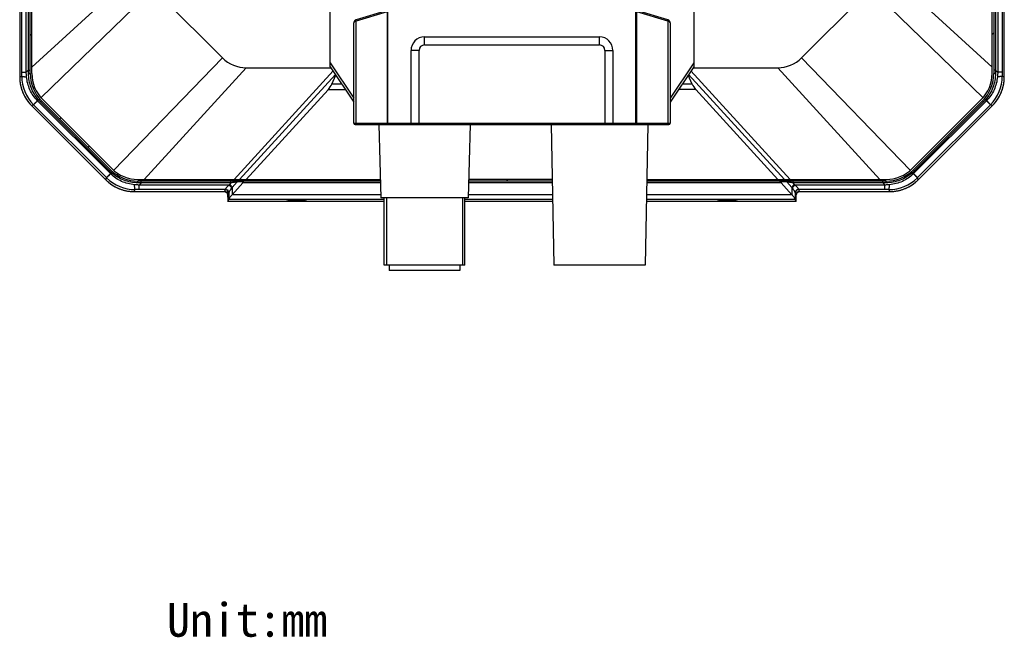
# Model space of a CAD drawing. Header units: millimetres. Extents: x 57 to 738, y 60 to 568.
# Tile 16 of 27: x 540 to 686, y 176 to 268. Entities that reach past the tile are written whole.
import ezdxf

# ---------------------------------------------------------------- set-up
doc = ezdxf.new("R2010")
doc.units = ezdxf.units.MM
doc.header["$LTSCALE"] = 46.255
doc.layers.add('00_COMPONENTS', color=7, linetype='CONTINUOUS')
doc.layers.add('50_ALL_DETAILS', color=7, linetype='CONTINUOUS')
doc.styles.get("Standard").update_dxf_attribs({"font": 'simfang.ttf'})

msp = doc.modelspace()

# ---------------------------------------------------------------- linework, layer by layer
at = {"layer": '00_COMPONENTS', "color": 7}
for p, q in [((541.167, 259.923), (541.165, 371.092)), ((541.417, 259.923), (541.415, 371.092)), ((684.117, 259.925), (684.115, 371.095)), ((684.365, 371.095), (684.367, 259.925)), ((585.766, 260.909), (585.766, 336.909)), ((639.766, 336.909), (639.766, 260.909)), ((540.918, 260.408), (540.917, 273.742)), ((684.616, 273.745), (684.616, 260.411)), ((539.612, 272.774), (539.612, 259.38)), ((559.481, 272.493), (569.752, 262.223)), ((655.781, 262.224), (666.052, 272.495)), ((685.922, 259.383), (685.922, 272.777)), ((594.195, 269.269), (589.619, 267.896)), ((589.266, 252.543), (589.266, 267.418)), ((636.266, 267.418), (636.266, 252.543)), ((599.766, 265.343), (625.766, 265.343)), ((597.766, 252.543), (597.766, 263.343)), ((627.766, 263.343), (627.766, 252.543)), ((573.288, 260.758), (585.866, 260.758)), ((585.766, 260.909), (589.264, 255.661)), ((639.766, 260.909), (636.267, 255.661)), ((639.666, 260.759), (652.246, 260.76)), ((540.922, 259.916), (540.918, 260.408)), ((585.997, 258.338), (586.604, 259.651)), ((639.537, 258.339), (638.929, 259.654)), ((684.616, 260.411), (684.612, 259.919)), ((585.44, 257.504), (573.249, 244.158)), ((640.094, 257.505), (652.286, 244.16)), ((541.368, 255.141), (552.401, 244.109)), ((552.953, 245.429), (542.688, 255.694)), ((553.116, 245.592), (542.851, 255.857)), ((543.028, 256.034), (553.293, 245.769)), ((672.241, 245.771), (682.506, 256.036)), ((682.683, 255.859), (672.418, 245.594)), ((682.846, 255.696), (672.581, 245.431)), ((673.134, 244.111), (684.166, 255.144)), ((589.466, 252.343), (636.066, 252.343)), ((592.98, 252.343), (593.266, 241.443)), ((606.551, 252.343), (606.266, 241.443)), ((618.601, 252.343), (618.966, 231.443)), ((632.93, 252.343), (632.566, 231.443)), ((557.668, 243.659), (557.176, 243.663)), ((557.182, 244.158), (593.194, 244.159)), ((593.201, 243.909), (557.182, 243.908)), ((571.002, 243.659), (557.668, 243.659)), ((571.002, 243.659), (571.002, 243.908)), ((572.793, 243.659), (571.174, 241.887)), ((571.94, 243.805), (572.064, 243.908)), ((572.808, 243.805), (571.94, 243.805)), ((572.793, 243.659), (572.808, 243.805)), ((593.208, 243.659), (572.793, 243.659)), ((572.951, 243.908), (572.808, 243.805)), ((618.752, 243.66), (606.324, 243.659)), ((618.748, 243.909), (606.33, 243.909)), ((618.744, 244.159), (606.337, 244.159)), ((652.742, 243.66), (632.779, 243.66)), ((668.352, 243.91), (632.783, 243.909)), ((632.788, 244.159), (668.352, 244.16)), ((652.583, 243.91), (652.727, 243.807)), ((653.594, 243.807), (652.727, 243.807)), ((652.727, 243.807), (652.742, 243.66)), ((652.742, 243.66), (654.36, 241.889)), ((653.594, 243.807), (653.47, 243.91)), ((654.533, 243.66), (654.533, 243.91)), ((667.867, 243.661), (654.533, 243.66)), ((668.359, 243.665), (667.867, 243.661)), ((556.64, 242.353), (570.034, 242.353)), ((570.517, 241.513), (570.517, 241.979)), ((570.528, 241.922), (570.528, 241.92)), ((570.528, 241.92), (570.528, 241.919)), ((606.266, 241.443), (593.266, 241.443)), ((593.766, 231.443), (593.766, 241.443)), ((605.766, 231.443), (605.766, 241.443)), ((655.006, 241.92), (655.006, 241.921)), ((655.006, 241.92), (655.006, 241.92)), ((655.006, 241.92), (655.006, 241.92)), ((655.017, 241.514), (655.017, 241.981)), ((655.5, 242.355), (668.895, 242.355)), ((570.529, 240.863), (570.667, 241.189)), ((593.766, 240.863), (570.529, 240.862)), ((579.267, 240.935), (582.267, 240.936)), ((618.801, 240.863), (605.766, 240.863)), ((655.006, 240.864), (632.73, 240.863)), ((643.267, 240.937), (646.267, 240.937)), ((655.005, 240.865), (654.868, 241.191)), ((605.766, 231.443), (593.766, 231.443)), ((594.516, 231.443), (594.516, 230.643)), ((605.016, 231.443), (605.016, 230.643)), ((632.566, 231.443), (618.966, 231.443)), ((605.016, 230.643), (594.516, 230.643))]:
    msp.add_line(p, q, dxfattribs=at)
at = {"layer": '00_COMPONENTS', "color": 4}
for p, q in [((558.017, 276.029), (541.417, 260.864)), ((667.517, 276.031), (684.117, 260.867)), ((539.613, 272.775), (539.613, 259.455)), ((539.916, 260.1), (539.916, 272.903)), ((540.581, 260.1), (540.58, 273.439)), ((559.481, 272.493), (542.768, 256.312)), ((666.052, 272.495), (682.766, 256.315)), ((684.953, 273.442), (684.953, 260.103)), ((685.617, 272.906), (685.618, 260.103)), ((685.921, 259.458), (685.921, 272.778)), ((594.339, 252.343), (594.339, 269.29)), ((631.192, 252.343), (631.192, 269.29)), ((594.195, 269.077), (589.622, 267.705)), ((594.195, 269.077), (594.195, 252.543)), ((635.909, 267.705), (631.336, 269.077)), ((631.336, 252.543), (631.336, 269.077)), ((589.622, 252.543), (589.622, 267.705)), ((635.909, 267.705), (635.909, 252.543)), ((541.167, 265.56), (541.417, 265.81)), ((599.766, 264.155), (599.766, 265.343)), ((625.766, 264.155), (625.766, 265.343)), ((684.117, 265.702), (684.367, 265.952)), ((599.766, 264.155), (625.766, 264.155)), ((569.752, 262.223), (553.572, 245.509)), ((598.953, 263.343), (597.766, 263.343)), ((598.953, 252.343), (598.953, 263.343)), ((626.578, 263.343), (627.766, 263.343)), ((626.578, 263.343), (626.578, 252.343)), ((655.781, 262.224), (671.962, 245.511)), ((573.288, 260.758), (558.124, 244.158)), ((585.766, 261.494), (589.266, 256.244)), ((639.766, 261.494), (636.266, 256.244)), ((652.246, 260.76), (667.41, 244.16)), ((539.613, 259.455), (539.612, 259.455)), ((539.613, 259.381), (539.915, 259.506)), ((539.613, 259.455), (539.613, 259.381)), ((539.916, 260.1), (540.581, 260.1)), ((540.918, 260.408), (540.581, 260.1)), ((540.918, 260.408), (541.167, 260.408)), ((586.185, 260.28), (571.458, 244.158)), ((586.525, 259.77), (572.263, 244.158)), ((653.272, 244.16), (639.008, 259.773)), ((654.077, 244.16), (639.348, 260.282)), ((684.616, 260.411), (684.367, 260.411)), ((684.616, 260.411), (684.953, 260.103)), ((685.618, 260.103), (684.953, 260.103)), ((685.921, 259.384), (685.618, 259.509)), ((685.921, 259.458), (685.922, 259.458)), ((685.921, 259.384), (685.921, 259.458)), ((541.642, 257.634), (541.833, 257.825)), ((587.48, 258.338), (585.997, 258.338)), ((639.537, 258.339), (638.052, 258.339)), ((542.422, 255.978), (542.593, 256.133)), ((588.036, 257.504), (585.44, 257.504)), ((640.094, 257.505), (637.496, 257.505)), ((672.222, 245.407), (682.866, 256.051)), ((683.112, 255.98), (682.941, 256.136)), ((541.369, 255.141), (541.668, 255.265)), ((541.369, 255.141), (541.422, 255.089)), ((541.422, 255.089), (541.421, 255.088)), ((541.422, 255.089), (552.348, 244.162)), ((541.686, 255.246), (541.668, 255.265)), ((541.686, 255.246), (542.28, 255.84)), ((552.506, 244.427), (541.686, 255.246)), ((542.28, 255.84), (542.26, 255.861)), ((542.422, 255.978), (542.28, 255.84)), ((553.1, 245.021), (542.28, 255.84)), ((542.688, 255.694), (542.851, 255.857)), ((683.253, 255.843), (672.434, 245.023)), ((683.848, 255.249), (673.028, 244.429)), ((673.186, 244.165), (684.112, 255.091)), ((682.846, 255.696), (682.683, 255.859)), ((683.112, 255.98), (683.253, 255.843)), ((683.274, 255.864), (683.253, 255.843)), ((683.848, 255.249), (683.253, 255.843)), ((683.866, 255.267), (683.848, 255.249)), ((684.165, 255.144), (683.866, 255.267)), ((684.112, 255.091), (684.165, 255.144)), ((684.112, 255.091), (684.113, 255.091)), ((545.558, 253.15), (545.735, 253.327)), ((589.266, 252.543), (636.266, 252.543)), ((549.758, 248.95), (549.935, 249.127)), ((552.401, 244.11), (552.524, 244.409)), ((552.506, 244.427), (553.1, 245.021)), ((552.524, 244.409), (552.506, 244.427)), ((552.953, 245.429), (553.116, 245.592)), ((553.237, 245.163), (553.1, 245.021)), ((553.121, 245.001), (553.1, 245.021)), ((553.237, 245.163), (553.393, 245.333)), ((554.047, 244.838), (554.228, 245.019)), ((672.297, 245.165), (672.142, 245.336)), ((672.297, 245.165), (672.434, 245.023)), ((672.434, 245.023), (672.414, 245.003)), ((672.581, 245.431), (672.418, 245.594)), ((673.028, 244.429), (672.434, 245.023)), ((673.028, 244.429), (673.01, 244.411)), ((673.134, 244.112), (673.01, 244.411)), ((552.348, 244.162), (552.348, 244.162)), ((552.348, 244.162), (552.401, 244.11)), ((557.668, 243.659), (557.36, 243.322)), ((570.699, 243.322), (557.36, 243.322)), ((557.36, 242.657), (557.36, 243.322)), ((557.668, 243.659), (557.668, 243.908)), ((561.517, 243.908), (561.767, 244.158)), ((569.918, 243.908), (570.168, 244.158)), ((571.002, 243.659), (570.787, 243.424)), ((571.94, 243.805), (571.174, 242.967)), ((571.174, 242.967), (571.174, 241.887)), ((578.318, 243.908), (578.568, 244.158)), ((586.719, 243.908), (586.969, 244.158)), ((611.921, 243.909), (612.171, 244.159)), ((637.122, 243.909), (637.372, 244.159)), ((645.523, 243.909), (645.773, 244.159)), ((654.36, 242.968), (653.594, 243.807)), ((653.924, 243.91), (654.174, 244.16)), ((654.36, 242.968), (654.36, 241.889)), ((654.747, 243.426), (654.533, 243.66)), ((668.174, 243.324), (654.836, 243.323)), ((662.324, 243.91), (662.574, 244.16)), ((667.867, 243.661), (667.867, 243.91)), ((667.867, 243.661), (668.174, 243.324)), ((668.174, 242.659), (668.174, 243.324)), ((673.134, 244.112), (673.186, 244.165)), ((673.186, 244.165), (673.187, 244.164)), ((556.641, 242.354), (556.766, 242.656)), ((556.641, 242.354), (556.715, 242.354)), ((556.715, 242.354), (570.035, 242.354)), ((556.715, 242.354), (556.715, 242.353)), ((570.163, 242.657), (557.36, 242.657)), ((570.163, 242.657), (570.035, 242.354)), ((570.52, 242.283), (570.517, 242.659)), ((570.527, 241.931), (570.526, 241.937)), ((570.663, 242.153), (570.535, 241.849)), ((570.667, 242.18), (570.667, 241.19)), ((593.255, 241.854), (571.145, 241.854)), ((594.141, 241.443), (594.141, 231.443)), ((605.391, 241.443), (605.391, 231.443)), ((618.784, 241.855), (606.276, 241.855)), ((654.39, 241.855), (632.747, 241.855)), ((654.867, 242.182), (654.867, 241.192)), ((654.999, 241.851), (654.871, 242.154)), ((655.008, 241.933), (655.008, 241.932)), ((668.174, 242.659), (655.371, 242.659)), ((655.499, 242.356), (655.371, 242.659)), ((655.499, 242.356), (668.82, 242.356)), ((668.894, 242.356), (668.768, 242.658)), ((668.82, 242.356), (668.82, 242.355)), ((668.82, 242.356), (668.894, 242.356)), ((593.766, 240.864), (570.529, 240.863)), ((593.766, 241.19), (570.667, 241.189)), ((618.795, 241.19), (605.766, 241.19)), ((618.801, 240.864), (605.766, 240.864)), ((655.005, 240.865), (632.73, 240.864)), ((654.868, 241.191), (632.736, 241.19))]:
    msp.add_line(p, q, dxfattribs=at)
at = {"layer": '00_COMPONENTS', "color": 7}
for points in [[(636.266, 267.418), (636.265, 267.429), (636.264, 267.453), (636.262, 267.477), (636.259, 267.5), (636.254, 267.524), (636.249, 267.547), (636.242, 267.57), (636.234, 267.592), (636.226, 267.614), (636.216, 267.635), (636.206, 267.655), (636.194, 267.675), (636.182, 267.694), (636.169, 267.713), (636.156, 267.731), (636.142, 267.748), (636.127, 267.764), (636.111, 267.779), (636.095, 267.794), (636.078, 267.808), (636.061, 267.821), (636.044, 267.833), (636.026, 267.845), (636.008, 267.855), (635.989, 267.865), (635.971, 267.874), (635.952, 267.882), (635.932, 267.889), (635.913, 267.896), (631.336, 269.269)], [(589.619, 267.896), (589.6, 267.89), (589.581, 267.883), (589.562, 267.875), (589.543, 267.866), (589.525, 267.856), (589.506, 267.846), (589.488, 267.834), (589.471, 267.822), (589.454, 267.809), (589.437, 267.795), (589.421, 267.78), (589.405, 267.765), (589.39, 267.749), (589.376, 267.732), (589.363, 267.714), (589.35, 267.695), (589.337, 267.676), (589.326, 267.656), (589.316, 267.636), (589.306, 267.615), (589.297, 267.593), (589.29, 267.571), (589.283, 267.548), (589.277, 267.525), (589.273, 267.502), (589.269, 267.478), (589.267, 267.454), (589.266, 267.43), (589.266, 267.418)], [(539.612, 259.38), (539.613, 259.291), (539.615, 259.186), (539.62, 259.081), (539.626, 258.975), (539.634, 258.87), (539.644, 258.766), (539.656, 258.661), (539.669, 258.557), (539.685, 258.452), (539.702, 258.348), (539.721, 258.245), (539.742, 258.142), (539.765, 258.039), (539.789, 257.936), (539.815, 257.834), (539.843, 257.733), (539.873, 257.632), (539.905, 257.531), (539.938, 257.432), (539.973, 257.332), (540.01, 257.234), (540.049, 257.136), (540.089, 257.038), (540.131, 256.942), (540.175, 256.846), (540.22, 256.751), (540.267, 256.657), (540.316, 256.563), (540.366, 256.471), (540.418, 256.379), (540.472, 256.288), (540.527, 256.199), (540.583, 256.11), (540.642, 256.022), (540.701, 255.935), (540.762, 255.85), (540.825, 255.765), (540.889, 255.682), (540.955, 255.599), (541.022, 255.518), (541.091, 255.438), (541.161, 255.359), (541.232, 255.282), (541.304, 255.205), (541.368, 255.141)], [(684.166, 255.144), (684.228, 255.207), (684.301, 255.283), (684.372, 255.361), (684.442, 255.44), (684.511, 255.52), (684.578, 255.601), (684.644, 255.683), (684.708, 255.767), (684.771, 255.851), (684.832, 255.937), (684.892, 256.023), (684.95, 256.111), (685.007, 256.2), (685.062, 256.29), (685.115, 256.38), (685.167, 256.472), (685.217, 256.565), (685.266, 256.658), (685.313, 256.752), (685.358, 256.847), (685.402, 256.943), (685.444, 257.04), (685.484, 257.137), (685.523, 257.235), (685.56, 257.334), (685.595, 257.433), (685.629, 257.533), (685.66, 257.633), (685.69, 257.734), (685.718, 257.836), (685.744, 257.938), (685.769, 258.04), (685.792, 258.143), (685.813, 258.246), (685.832, 258.35), (685.849, 258.454), (685.864, 258.558), (685.878, 258.662), (685.89, 258.767), (685.9, 258.872), (685.908, 258.977), (685.914, 259.082), (685.919, 259.187), (685.921, 259.292), (685.922, 259.383)], [(552.401, 244.109), (552.464, 244.046), (552.54, 243.974), (552.618, 243.902), (552.697, 243.832), (552.777, 243.764), (552.858, 243.697), (552.94, 243.631), (553.024, 243.567), (553.108, 243.504), (553.194, 243.443), (553.28, 243.383), (553.368, 243.325), (553.457, 243.268), (553.547, 243.213), (553.637, 243.16), (553.729, 243.108), (553.822, 243.057), (553.915, 243.009), (554.009, 242.962), (554.104, 242.916), (554.2, 242.873), (554.297, 242.831), (554.394, 242.79), (554.492, 242.752), (554.591, 242.715), (554.69, 242.68), (554.79, 242.646), (554.89, 242.615), (554.991, 242.585), (555.093, 242.557), (555.195, 242.53), (555.297, 242.506), (555.4, 242.483), (555.503, 242.462), (555.607, 242.443), (555.711, 242.426), (555.815, 242.41), (555.919, 242.397), (556.024, 242.385), (556.129, 242.375), (556.234, 242.367), (556.339, 242.361), (556.444, 242.356), (556.549, 242.354), (556.64, 242.353)], [(668.895, 242.355), (668.984, 242.356), (669.089, 242.358), (669.194, 242.363), (669.299, 242.369), (669.404, 242.377), (669.509, 242.387), (669.614, 242.399), (669.718, 242.412), (669.822, 242.428), (669.926, 242.445), (670.03, 242.464), (670.133, 242.485), (670.236, 242.508), (670.338, 242.532), (670.44, 242.558), (670.542, 242.586), (670.643, 242.616), (670.743, 242.648), (670.843, 242.681), (670.942, 242.716), (671.041, 242.753), (671.139, 242.792), (671.236, 242.832), (671.333, 242.874), (671.429, 242.918), (671.524, 242.963), (671.618, 243.01), (671.712, 243.059), (671.804, 243.109), (671.896, 243.161), (671.986, 243.215), (672.076, 243.27), (672.165, 243.326), (672.253, 243.385), (672.339, 243.444), (672.425, 243.505), (672.51, 243.568), (672.593, 243.632), (672.676, 243.698), (672.757, 243.765), (672.837, 243.834), (672.915, 243.904), (672.993, 243.975), (673.069, 244.047), (673.134, 244.111)], [(570.034, 242.353), (570.051, 242.353), (570.068, 242.352), (570.085, 242.351), (570.101, 242.349), (570.118, 242.346), (570.135, 242.343), (570.151, 242.339), (570.167, 242.335), (570.183, 242.33), (570.198, 242.325), (570.213, 242.32), (570.227, 242.314), (570.241, 242.308), (570.254, 242.302), (570.267, 242.295), (570.279, 242.289), (570.291, 242.282), (570.303, 242.275), (570.314, 242.268), (570.324, 242.26), (570.335, 242.253), (570.345, 242.245), (570.354, 242.237), (570.364, 242.229), (570.372, 242.221), (570.381, 242.213), (570.389, 242.205), (570.397, 242.197), (570.405, 242.188), (570.412, 242.18), (570.419, 242.172), (570.426, 242.163), (570.432, 242.155), (570.438, 242.147), (570.444, 242.138), (570.45, 242.13), (570.455, 242.122), (570.461, 242.113), (570.466, 242.105), (570.47, 242.097), (570.475, 242.089), (570.479, 242.081), (570.483, 242.073), (570.487, 242.065), (570.49, 242.057), (570.494, 242.049), (570.497, 242.041), (570.5, 242.034), (570.503, 242.026), (570.505, 242.019), (570.507, 242.012), (570.51, 242.005), (570.512, 241.999), (570.514, 241.993), (570.515, 241.987), (570.517, 241.981), (570.518, 241.976), (570.519, 241.971), (570.52, 241.966), (570.521, 241.962), (570.522, 241.958), (570.523, 241.954), (570.524, 241.95), (570.524, 241.947), (570.525, 241.943), (570.525, 241.94), (570.526, 241.938), (570.526, 241.935), (570.526, 241.933), (570.527, 241.93), (570.527, 241.928), (570.527, 241.926), (570.527, 241.925), (570.528, 241.923), (570.528, 241.922)], [(570.528, 241.919), (570.528, 241.918), (570.528, 241.918)], [(655.006, 241.921), (655.007, 241.923), (655.007, 241.924), (655.007, 241.925), (655.007, 241.927), (655.007, 241.928), (655.007, 241.93), (655.008, 241.932), (655.008, 241.935), (655.008, 241.937), (655.009, 241.94), (655.009, 241.943), (655.01, 241.946), (655.01, 241.95), (655.011, 241.953), (655.012, 241.957), (655.013, 241.961), (655.014, 241.966), (655.015, 241.97), (655.016, 241.975), (655.017, 241.98), (655.018, 241.985), (655.02, 241.991), (655.022, 241.997), (655.023, 242.003), (655.025, 242.009), (655.028, 242.016), (655.03, 242.022), (655.032, 242.03), (655.035, 242.037), (655.038, 242.045), (655.042, 242.052), (655.045, 242.06), (655.049, 242.068), (655.053, 242.076), (655.057, 242.085), (655.061, 242.093), (655.066, 242.102), (655.071, 242.11), (655.076, 242.119), (655.082, 242.127), (655.087, 242.136), (655.094, 242.145), (655.1, 242.154), (655.107, 242.162), (655.114, 242.171), (655.121, 242.18), (655.129, 242.189), (655.137, 242.197), (655.145, 242.206), (655.154, 242.215), (655.163, 242.223), (655.172, 242.232), (655.182, 242.24), (655.192, 242.248), (655.203, 242.257), (655.214, 242.265), (655.226, 242.272), (655.238, 242.28), (655.25, 242.288), (655.263, 242.295), (655.277, 242.302), (655.291, 242.309), (655.305, 242.315), (655.32, 242.321), (655.335, 242.327), (655.351, 242.332), (655.367, 242.337), (655.383, 242.341), (655.4, 242.344), (655.417, 242.348), (655.433, 242.35), (655.45, 242.352), (655.467, 242.354), (655.484, 242.354), (655.5, 242.355)]]:
    msp.add_lwpolyline(points, dxfattribs=at)
for centre, radius, start, end in [((599.766, 263.343), 2, 90, 180), ((625.766, 263.343), 2, 0, 90), ((573.288, 265.758), 5, 225.00104, 270.00104), ((652.246, 265.76), 5, 270.00104, 315.00104), ((546.917, 259.923), 5.75, 180.00104, 225.00104), ((546.917, 259.923), 5.5, 180.00104, 225.00104), ((678.617, 259.925), 5.5, 315.00104, 0.00104), ((678.617, 259.925), 5.75, 315.00104, 0.00104), ((546.868, 259.874), 5.912, 221.23111, 225.00053), ((678.665, 259.877), 5.912, 315.00155, 318.77097), ((589.466, 252.543), 0.2, 180, 270), ((636.066, 252.543), 0.2, 270, 360), ((557.134, 249.609), 5.912, 225.00155, 228.77097), ((557.182, 249.658), 5.75, 225.00104, 270.00104), ((557.182, 249.658), 5.5, 225.00104, 270.00104), ((668.352, 249.66), 5.5, 270.00104, 315.00104), ((668.352, 249.66), 5.75, 270.00104, 315.00104), ((668.401, 249.611), 5.912, 311.23111, 315.00053)]:
    msp.add_arc(centre, radius, start, end, dxfattribs=at)
at = {"layer": '00_COMPONENTS', "color": 4}
for centre, radius, start, end in [((599.766, 263.343), 0.813, 90, 180), ((625.766, 263.343), 0.813, 0, 90), ((545.619, 259.385), 6.006, 180.03916, 224.96292), ((299.691, 260.124), 240.226, 359.85273, 359.99442), ((545.899, 259.496), 5.983, 179.89759, 225.0012), ((679.635, 259.498), 5.983, 315.00088, 0.10449), ((679.915, 259.388), 6.006, 315.03916, 359.96292), ((912.429, 260.117), 226.811, 180.00346, 180.15354), ((556.755, 248.64), 5.983, 225.00088, 270.10449), ((668.779, 248.642), 5.983, 269.89759, 315.0012), ((556.645, 248.36), 6.006, 225.03914, 269.96292), ((572.648, 241.725), 2.52, 137.58569, 140.65724), ((572.845, 241.555), 2.187, 139.81194, 142.84403), ((652.689, 241.557), 2.187, 37.15805, 40.19014), ((652.892, 241.731), 2.513, 39.34037, 42.42086), ((668.89, 248.362), 6.006, 270.03916, 314.96294), ((557.374, 15.846), 226.811, 90.00346, 90.15354), ((570.035, 241.854), 0.5, 359.48511, 89.98127), ((570.163, 242.157), 0.5, 359.48511, 89.98127), ((655.372, 242.159), 0.5, 90.02078, 180.517), ((655.499, 241.855), 0.5, 90.02078, 180.517), ((668.151, 2.434), 240.226, 89.85273, 89.99442)]:
    msp.add_arc(centre, radius, start, end, dxfattribs=at)
at = {"layer": '00_COMPONENTS', "color": 7}
for centre, major_axis, ratio, start_param, end_param in [((584.987, 258.338), (0.993, 1.413), 0.5080063, -1.8175702, -1.2276285), ((640.547, 258.339), (-0.994, 1.413), 0.5080063, 1.2276285, 1.8175702), ((570.543, 242.362), (0.015, 1.5), 0.014384, 2.1730772, 3.1766415), ((572.917, 240.614), (2.25, 0), 0.8943556, 2.4565509, 2.4777561), ((652.618, 240.616), (2.25, 0), 0.8943556, 0.6638366, 0.6850417), ((654.991, 242.364), (-0.015, 1.5), 0.014384, -3.1766415, -2.1730772), ((570.681, 242.688), (0.015, 1.5), 0.014384, -3.1065438, -3.0959163), ((654.853, 242.69), (-0.015, 1.5), 0.014384, -3.187269, -3.1766415)]:
    msp.add_ellipse(centre, major_axis=major_axis, ratio=ratio, start_param=start_param, end_param=end_param, dxfattribs=at)
at = {"layer": '00_COMPONENTS', "color": 4}
for centre in [(580.767, 240.935), (644.767, 240.937)]:
    msp.add_ellipse(centre, major_axis=(1.5, 0), ratio=0.0349208, start_param=0, end_param=3.1415927, dxfattribs=at)
at = {"layer": '00_COMPONENTS', "color": 7}
for centre in [(580.767, 240.935), (644.767, 240.937)]:
    msp.add_ellipse(centre, major_axis=(1.25, 0), ratio=0.0349208, dxfattribs=at)
at = {"layer": '00_COMPONENTS', "color": 4}
for points, knots in [([(589.622, 267.705), (589.616, 267.728), (589.608, 267.762), (589.602, 267.806), (589.601, 267.834), (589.602, 267.858), (589.606, 267.877), (589.612, 267.89), (589.618, 267.896), (589.622, 267.897)], [0, 0, 0, 0, 0.3574976, 0.5182434, 0.6603489, 0.7800358, 0.8750825, 0.9461109, 1, 1, 1, 1]), ([(635.909, 267.705), (635.916, 267.728), (635.923, 267.762), (635.929, 267.806), (635.93, 267.834), (635.929, 267.858), (635.926, 267.877), (635.92, 267.89), (635.913, 267.896), (635.909, 267.897)], [0, 0, 0, 0, 0.3574978, 0.5182436, 0.6603491, 0.7800358, 0.8750824, 0.9461107, 1, 1, 1, 1]), ([(589.622, 267.705), (589.57, 267.696), (589.476, 267.669), (589.374, 267.61), (589.317, 267.553), (589.287, 267.51), (589.27, 267.464), (589.266, 267.433), (589.266, 267.418)], [0, 0, 0, 0, 0.321393, 0.5905923, 0.7059988, 0.8106452, 0.907414, 1, 1, 1, 1]), ([(636.266, 267.418), (636.266, 267.433), (636.262, 267.464), (636.244, 267.51), (636.214, 267.553), (636.157, 267.61), (636.055, 267.669), (635.961, 267.696), (635.909, 267.705)], [0, 0, 0, 0, 0.0925846, 0.1893494, 0.2939933, 0.409397, 0.6785871, 1, 1, 1, 1]), ([(539.613, 259.381), (539.613, 259.381), (539.612, 259.381), (539.612, 259.38), (539.612, 259.38)], [0, 0, 0, 0, 0.3394789, 1, 1, 1, 1]), ([(539.915, 259.506), (539.917, 259.504), (539.922, 259.498), (539.935, 259.492), (539.953, 259.485), (539.987, 259.476), (540.044, 259.465), (540.128, 259.453), (540.232, 259.442), (540.354, 259.431), (540.492, 259.422), (540.589, 259.417), (540.641, 259.415)], [0, 0, 0, 0, 0.0124436, 0.0310395, 0.0566431, 0.0894964, 0.176955, 0.2926874, 0.4351403, 0.6022389, 0.7914801, 1, 1, 1, 1]), ([(540.641, 259.415), (540.627, 259.586), (540.608, 259.815), (540.586, 260.043), (540.581, 260.1)], [0, 0, 0, 0, 0.7502151, 1, 1, 1, 1]), ([(542.26, 255.861), (542.025, 256.096), (541.598, 256.61), (541.106, 257.481), (540.775, 258.425), (540.667, 259.084), (540.641, 259.415)], [0, 0, 0, 0, 0.2500083, 0.5000137, 0.750012, 1, 1, 1, 1]), ([(540.922, 259.916), (540.942, 259.916), (540.973, 259.917), (541.014, 259.916), (541.044, 259.915), (541.075, 259.915), (541.106, 259.918), (541.136, 259.922), (541.157, 259.923), (541.167, 259.923)], [0, 0, 0, 0, 0.2497799, 0.374683, 0.4996037, 0.6244648, 0.7496213, 0.8750535, 1, 1, 1, 1]), ([(684.893, 259.417), (684.867, 259.086), (684.759, 258.428), (684.428, 257.484), (683.936, 256.612), (683.508, 256.099), (683.274, 255.864)], [0, 0, 0, 0, 0.2499873, 0.4999856, 0.749991, 1, 1, 1, 1]), ([(684.612, 259.919), (684.591, 259.919), (684.561, 259.919), (684.52, 259.919), (684.489, 259.918), (684.459, 259.918), (684.428, 259.92), (684.398, 259.924), (684.377, 259.925), (684.367, 259.925)], [0, 0, 0, 0, 0.2497796, 0.3746817, 0.499601, 0.6244613, 0.7496186, 0.8750527, 1, 1, 1, 1]), ([(684.953, 260.103), (684.948, 260.046), (684.926, 259.817), (684.907, 259.589), (684.893, 259.417)], [0, 0, 0, 0, 0.2497845, 1, 1, 1, 1]), ([(685.618, 259.509), (685.617, 259.506), (685.611, 259.501), (685.599, 259.494), (685.581, 259.488), (685.547, 259.478), (685.49, 259.467), (685.406, 259.455), (685.302, 259.444), (685.18, 259.434), (685.042, 259.425), (684.944, 259.42), (684.893, 259.417)], [0, 0, 0, 0, 0.0124436, 0.0310395, 0.0566431, 0.0894964, 0.176955, 0.2926874, 0.4351403, 0.6022389, 0.7914801, 1, 1, 1, 1]), ([(685.921, 259.384), (685.921, 259.384), (685.921, 259.383), (685.922, 259.383), (685.922, 259.383)], [0, 0, 0, 0, 0.3394789, 1, 1, 1, 1]), ([(541.369, 255.141), (541.369, 255.141), (541.369, 255.141), (541.368, 255.141), (541.368, 255.141)], [0, 0, 0, 0, 0.3394789, 1, 1, 1, 1]), ([(541.668, 255.265), (541.669, 255.266), (541.674, 255.271), (541.684, 255.281), (541.698, 255.296), (541.726, 255.325), (541.773, 255.372), (541.842, 255.442), (541.927, 255.527), (542.068, 255.669), (542.181, 255.782), (542.26, 255.861)], [0, 0, 0, 0, 0.0082833, 0.0246693, 0.0490847, 0.0814186, 0.1692166, 0.286463, 0.4310201, 0.6002516, 1, 1, 1, 1]), ([(683.866, 255.267), (683.865, 255.269), (683.86, 255.274), (683.85, 255.284), (683.836, 255.299), (683.808, 255.327), (683.761, 255.375), (683.692, 255.444), (683.607, 255.53), (683.466, 255.672), (683.353, 255.784), (683.274, 255.864)], [0, 0, 0, 0, 0.0082833, 0.0246693, 0.0490847, 0.0814186, 0.1692166, 0.286463, 0.4310201, 0.6002516, 1, 1, 1, 1]), ([(684.165, 255.144), (684.165, 255.144), (684.165, 255.143), (684.166, 255.143), (684.166, 255.144)], [0, 0, 0, 0, 0.3394789, 1, 1, 1, 1]), ([(589.679, 252.343), (589.675, 252.343), (589.666, 252.347), (589.656, 252.359), (589.646, 252.378), (589.638, 252.403), (589.631, 252.433), (589.624, 252.48), (589.622, 252.517), (589.622, 252.543)], [0, 0, 0, 0, 0.0544568, 0.1264833, 0.2228936, 0.3439749, 0.4870423, 0.6477757, 1, 1, 1, 1]), ([(594.253, 252.343), (594.249, 252.343), (594.24, 252.347), (594.229, 252.359), (594.22, 252.378), (594.211, 252.403), (594.204, 252.433), (594.197, 252.48), (594.195, 252.517), (594.195, 252.543)], [0, 0, 0, 0, 0.0544568, 0.1264833, 0.2228936, 0.3439749, 0.4870423, 0.6477757, 1, 1, 1, 1]), ([(631.278, 252.343), (631.282, 252.343), (631.291, 252.347), (631.302, 252.359), (631.312, 252.378), (631.32, 252.403), (631.327, 252.433), (631.334, 252.48), (631.336, 252.517), (631.336, 252.543)], [0, 0, 0, 0, 0.0544568, 0.1264833, 0.2228936, 0.3439749, 0.4870423, 0.6477757, 1, 1, 1, 1]), ([(635.852, 252.343), (635.856, 252.343), (635.865, 252.347), (635.875, 252.359), (635.885, 252.378), (635.893, 252.403), (635.9, 252.433), (635.907, 252.48), (635.909, 252.517), (635.909, 252.543)], [0, 0, 0, 0, 0.0544568, 0.1264833, 0.2228936, 0.3439749, 0.4870423, 0.6477757, 1, 1, 1, 1]), ([(552.524, 244.409), (552.526, 244.41), (552.531, 244.415), (552.541, 244.425), (552.556, 244.439), (552.584, 244.467), (552.632, 244.514), (552.701, 244.583), (552.787, 244.668), (552.929, 244.809), (553.041, 244.921), (553.121, 245.001)], [0, 0, 0, 0, 0.0082833, 0.0246693, 0.0490847, 0.0814186, 0.1692166, 0.286463, 0.4310201, 0.6002516, 1, 1, 1, 1]), ([(556.674, 243.382), (556.343, 243.408), (555.685, 243.516), (554.741, 243.847), (553.869, 244.339), (553.356, 244.766), (553.121, 245.001)], [0, 0, 0, 0, 0.2499873, 0.4999856, 0.749991, 1, 1, 1, 1]), ([(672.414, 245.003), (672.179, 244.768), (671.665, 244.341), (670.794, 243.849), (669.85, 243.518), (669.191, 243.41), (668.86, 243.384)], [0, 0, 0, 0, 0.2500083, 0.5000137, 0.750012, 1, 1, 1, 1]), ([(673.01, 244.411), (673.008, 244.412), (673.003, 244.417), (672.993, 244.427), (672.979, 244.441), (672.95, 244.469), (672.903, 244.516), (672.833, 244.585), (672.747, 244.67), (672.606, 244.811), (672.493, 244.924), (672.414, 245.003)], [0, 0, 0, 0, 0.0082833, 0.0246693, 0.0490847, 0.0814186, 0.1692166, 0.286463, 0.4310201, 0.6002516, 1, 1, 1, 1]), ([(552.401, 244.11), (552.401, 244.11), (552.4, 244.109), (552.4, 244.109), (552.401, 244.109)], [0, 0, 0, 0, 0.3394789, 1, 1, 1, 1]), ([(556.766, 242.656), (556.763, 242.658), (556.758, 242.663), (556.751, 242.676), (556.745, 242.694), (556.735, 242.728), (556.724, 242.785), (556.712, 242.869), (556.701, 242.973), (556.691, 243.095), (556.682, 243.233), (556.677, 243.33), (556.674, 243.382)], [0, 0, 0, 0, 0.0124436, 0.0310395, 0.0566431, 0.0894964, 0.176955, 0.2926874, 0.4351403, 0.6022389, 0.7914801, 1, 1, 1, 1]), ([(557.36, 243.322), (557.303, 243.327), (557.074, 243.349), (556.846, 243.368), (556.674, 243.382)], [0, 0, 0, 0, 0.2497845, 1, 1, 1, 1]), ([(557.176, 243.663), (557.176, 243.683), (557.176, 243.714), (557.176, 243.755), (557.175, 243.785), (557.175, 243.816), (557.177, 243.847), (557.181, 243.877), (557.182, 243.898), (557.182, 243.908)], [0, 0, 0, 0, 0.2497796, 0.3746817, 0.499601, 0.6244613, 0.7496186, 0.8750527, 1, 1, 1, 1]), ([(570.699, 243.322), (570.626, 243.255), (570.523, 243.156), (570.398, 243.021), (570.32, 242.93), (570.257, 242.848), (570.211, 242.778), (570.183, 242.728), (570.171, 242.697), (570.168, 242.684), (570.167, 242.678)], [0, 0, 0, 0, 0.3511868, 0.5103104, 0.6538577, 0.7778392, 0.8784133, 0.952728, 0.9796887, 1, 1, 1, 1]), ([(571.102, 242.876), (571.07, 242.834), (571.009, 242.751), (570.923, 242.63), (570.848, 242.517), (570.785, 242.416), (570.736, 242.33), (570.704, 242.269), (570.685, 242.23), (570.676, 242.209), (570.67, 242.193), (570.668, 242.184), (570.667, 242.18)], [0, 0, 0, 0, 0.1936709, 0.3754977, 0.5415694, 0.6874997, 0.8089664, 0.9024868, 0.9380995, 0.9661575, 0.9867254, 1, 1, 1, 1]), ([(570.699, 243.322), (570.747, 243.295), (570.839, 243.232), (570.957, 243.121), (571.049, 243.003), (571.091, 242.917), (571.102, 242.876)], [0, 0, 0, 0, 0.270183, 0.5420152, 0.7916835, 1, 1, 1, 1]), ([(570.787, 243.424), (570.833, 243.395), (570.921, 243.329), (571.034, 243.215), (571.122, 243.094), (571.163, 243.008), (571.174, 242.967)], [0, 0, 0, 0, 0.267229, 0.5381503, 0.7890202, 1, 1, 1, 1]), ([(654.747, 243.426), (654.701, 243.397), (654.614, 243.33), (654.5, 243.216), (654.412, 243.095), (654.372, 243.01), (654.36, 242.968)], [0, 0, 0, 0, 0.267229, 0.5381503, 0.7890202, 1, 1, 1, 1]), ([(654.836, 243.323), (654.788, 243.296), (654.696, 243.233), (654.577, 243.123), (654.486, 243.004), (654.444, 242.919), (654.432, 242.878)], [0, 0, 0, 0, 0.270183, 0.5420152, 0.7916835, 1, 1, 1, 1]), ([(654.867, 242.182), (654.867, 242.185), (654.864, 242.194), (654.858, 242.21), (654.849, 242.231), (654.831, 242.27), (654.799, 242.331), (654.749, 242.417), (654.686, 242.518), (654.611, 242.631), (654.526, 242.753), (654.464, 242.836), (654.432, 242.878)], [0, 0, 0, 0, 0.0132745, 0.033842, 0.0618994, 0.0975116, 0.191031, 0.3124971, 0.4584274, 0.6244998, 0.806328, 1, 1, 1, 1]), ([(655.367, 242.68), (655.367, 242.685), (655.363, 242.698), (655.351, 242.73), (655.324, 242.78), (655.277, 242.85), (655.214, 242.932), (655.136, 243.023), (655.011, 243.157), (654.908, 243.257), (654.836, 243.323)], [0, 0, 0, 0, 0.0203112, 0.0472714, 0.121585, 0.2221583, 0.3461394, 0.4896869, 0.6488112, 1, 1, 1, 1]), ([(668.86, 243.384), (668.689, 243.37), (668.46, 243.351), (668.231, 243.329), (668.174, 243.324)], [0, 0, 0, 0, 0.7502151, 1, 1, 1, 1]), ([(668.359, 243.665), (668.359, 243.685), (668.358, 243.716), (668.359, 243.757), (668.36, 243.787), (668.36, 243.818), (668.357, 243.849), (668.353, 243.879), (668.352, 243.9), (668.352, 243.91)], [0, 0, 0, 0, 0.2497799, 0.374683, 0.4996037, 0.6244648, 0.7496213, 0.8750535, 1, 1, 1, 1]), ([(668.768, 242.658), (668.771, 242.66), (668.777, 242.665), (668.783, 242.678), (668.79, 242.696), (668.799, 242.73), (668.81, 242.787), (668.822, 242.871), (668.833, 242.975), (668.844, 243.097), (668.853, 243.235), (668.858, 243.332), (668.86, 243.384)], [0, 0, 0, 0, 0.0124436, 0.0310395, 0.0566431, 0.0894964, 0.176955, 0.2926874, 0.4351403, 0.6022389, 0.7914801, 1, 1, 1, 1]), ([(673.134, 244.112), (673.134, 244.112), (673.134, 244.112), (673.134, 244.111), (673.134, 244.111)], [0, 0, 0, 0, 0.3394789, 1, 1, 1, 1]), ([(556.641, 242.354), (556.641, 242.354), (556.64, 242.353), (556.64, 242.353), (556.64, 242.353)], [0, 0, 0, 0, 0.3394789, 1, 1, 1, 1]), ([(570.035, 242.354), (570.035, 242.354), (570.035, 242.353), (570.034, 242.353), (570.034, 242.353)], [0, 0, 0, 0, 0.341013, 1, 1, 1, 1]), ([(570.167, 242.678), (570.167, 242.673), (570.166, 242.667), (570.164, 242.66), (570.164, 242.658), (570.163, 242.657)], [0, 0, 0, 0, 0.6570908, 0.8672397, 1, 1, 1, 1]), ([(570.167, 242.678), (570.232, 242.678), (570.364, 242.652), (570.531, 242.541), (570.642, 242.376), (570.668, 242.245), (570.667, 242.18)], [0, 0, 0, 0, 0.2515693, 0.5023473, 0.7517489, 1, 1, 1, 1]), ([(570.535, 241.849), (570.535, 241.849), (570.535, 241.848), (570.534, 241.848), (570.533, 241.849), (570.532, 241.851), (570.531, 241.857), (570.531, 241.863), (570.53, 241.87), (570.529, 241.876), (570.529, 241.884), (570.528, 241.895), (570.527, 241.911), (570.527, 241.924), (570.527, 241.931)], [0, 0, 0, 0, 0.0136347, 0.0208022, 0.0308618, 0.0491772, 0.1134112, 0.2153693, 0.2805491, 0.3551853, 0.4392571, 0.532736, 0.7477825, 1, 1, 1, 1]), ([(570.667, 242.18), (570.667, 242.174), (570.666, 242.166), (570.664, 242.157), (570.663, 242.154), (570.663, 242.153)], [0, 0, 0, 0, 0.6600851, 0.869774, 1, 1, 1, 1]), ([(655.367, 242.68), (655.302, 242.679), (655.17, 242.653), (655.004, 242.542), (654.892, 242.377), (654.867, 242.246), (654.867, 242.182)], [0, 0, 0, 0, 0.2515693, 0.5023473, 0.7517489, 1, 1, 1, 1]), ([(654.871, 242.154), (654.871, 242.155), (654.87, 242.158), (654.869, 242.168), (654.868, 242.176), (654.867, 242.182)], [0, 0, 0, 0, 0.130226, 0.3399147, 1, 1, 1, 1]), ([(655.008, 241.932), (655.007, 241.925), (655.007, 241.912), (655.006, 241.896), (655.005, 241.885), (655.005, 241.878), (655.004, 241.872), (655.004, 241.865), (655.003, 241.858), (655.002, 241.853), (655.001, 241.851), (655.001, 241.85), (655, 241.85), (655, 241.851), (654.999, 241.851)], [0, 0, 0, 0, 0.2522464, 0.4673052, 0.5607855, 0.6448551, 0.719485, 0.784657, 0.8865901, 0.9507899, 0.9690864, 0.9791346, 0.9863268, 1, 1, 1, 1]), ([(655.371, 242.659), (655.371, 242.66), (655.37, 242.662), (655.369, 242.669), (655.368, 242.675), (655.367, 242.68)], [0, 0, 0, 0, 0.1327602, 0.3429091, 1, 1, 1, 1]), ([(655.5, 242.355), (655.5, 242.355), (655.5, 242.355), (655.499, 242.355), (655.499, 242.356)], [0, 0, 0, 0, 0.6589881, 1, 1, 1, 1]), ([(668.894, 242.356), (668.894, 242.356), (668.894, 242.355), (668.894, 242.355), (668.895, 242.355)], [0, 0, 0, 0, 0.3394789, 1, 1, 1, 1])]:
    msp.add_open_spline(points, degree=3, knots=knots, dxfattribs=at)
at = {"layer": '00_COMPONENTS', "color": 7}
for points, knots in [([(542.422, 255.978), (542.186, 256.247), (541.761, 256.828), (541.289, 257.799), (540.995, 258.839), (540.925, 259.557), (540.922, 259.916)], [0, 0, 0, 0, 0.2496638, 0.499475, 0.7496208, 1, 1, 1, 1]), ([(684.612, 259.919), (684.609, 259.56), (684.539, 258.841), (684.245, 257.801), (683.773, 256.831), (683.348, 256.249), (683.112, 255.98)], [0, 0, 0, 0, 0.2503868, 0.5005347, 0.7503464, 1, 1, 1, 1]), ([(597.766, 252.543), (597.766, 252.517), (597.764, 252.48), (597.758, 252.432), (597.752, 252.402), (597.745, 252.378), (597.739, 252.361), (597.733, 252.352), (597.728, 252.346), (597.723, 252.343), (597.72, 252.343)], [0, 0, 0, 0, 0.366149, 0.5315943, 0.6771583, 0.7982267, 0.8917208, 0.9278501, 0.9572316, 1, 1, 1, 1]), ([(627.766, 252.543), (627.766, 252.517), (627.767, 252.48), (627.773, 252.432), (627.779, 252.402), (627.786, 252.378), (627.792, 252.361), (627.798, 252.352), (627.803, 252.346), (627.808, 252.343), (627.811, 252.343)], [0, 0, 0, 0, 0.3661484, 0.5315936, 0.6771586, 0.7982256, 0.8917195, 0.9278509, 0.9572296, 1, 1, 1, 1]), ([(557.176, 243.663), (556.817, 243.666), (556.098, 243.736), (555.058, 244.03), (554.088, 244.502), (553.506, 244.927), (553.237, 245.163)], [0, 0, 0, 0, 0.2503868, 0.5005347, 0.7503464, 1, 1, 1, 1]), ([(672.297, 245.165), (672.028, 244.929), (671.447, 244.504), (670.476, 244.032), (669.436, 243.738), (668.718, 243.668), (668.359, 243.665)], [0, 0, 0, 0, 0.2496638, 0.499475, 0.7496208, 1, 1, 1, 1]), ([(571.94, 243.805), (571.875, 243.791), (571.724, 243.763), (571.486, 243.723), (571.239, 243.688), (571.077, 243.667), (571.002, 243.659)], [0, 0, 0, 0, 0.2127198, 0.4843295, 0.7619108, 1, 1, 1, 1]), ([(654.533, 243.66), (654.458, 243.669), (654.296, 243.689), (654.05, 243.725), (653.811, 243.764), (653.66, 243.793), (653.594, 243.807)], [0, 0, 0, 0, 0.2372164, 0.5147143, 0.7865325, 1, 1, 1, 1]), ([(570.667, 241.19), (570.668, 241.192), (570.671, 241.199), (570.677, 241.212), (570.687, 241.231), (570.706, 241.267), (570.741, 241.325), (570.794, 241.407), (570.863, 241.505), (570.945, 241.614), (571.04, 241.733), (571.109, 241.813), (571.145, 241.854)], [0, 0, 0, 0, 0.0095084, 0.0271223, 0.0528848, 0.0867483, 0.1781047, 0.2989302, 0.4457224, 0.6142925, 0.8003613, 1, 1, 1, 1]), ([(654.39, 241.855), (654.426, 241.814), (654.494, 241.734), (654.589, 241.616), (654.671, 241.506), (654.74, 241.409), (654.794, 241.327), (654.828, 241.269), (654.848, 241.233), (654.857, 241.214), (654.864, 241.201), (654.867, 241.194), (654.867, 241.192)], [0, 0, 0, 0, 0.1996386, 0.3857074, 0.5542775, 0.7010697, 0.8218952, 0.9132516, 0.9471152, 0.9728777, 0.9904916, 1, 1, 1, 1])]:
    msp.add_open_spline(points, degree=3, knots=knots, dxfattribs=at)

# ---------------------------------------------------------------- texts
at = {"layer": '50_ALL_DETAILS', "color": 3}
msp.add_text('Unit:mm', height=5, dxfattribs=at).set_placement((561.499, 176.2))

doc.saveas('drawing.dxf')
